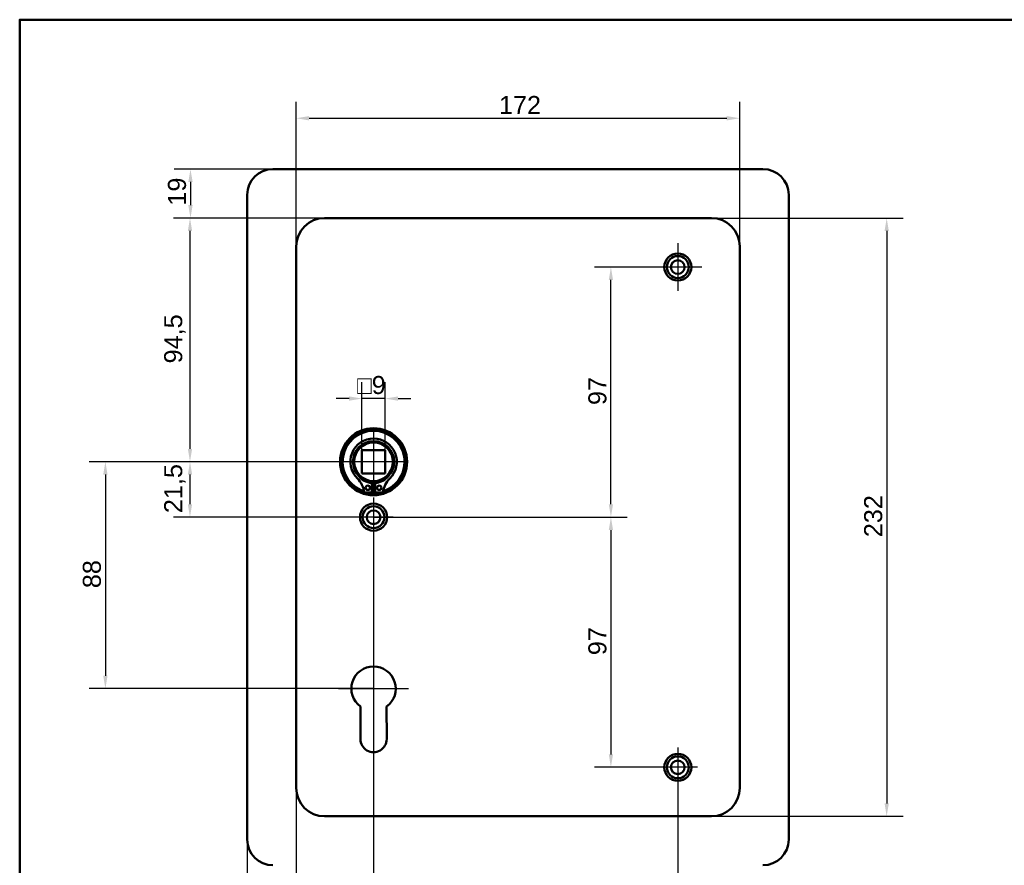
# Model space of a CAD drawing. Header units: millimetres. Extents: x 20 to 833, y 20 to 574.
# Tile 2 of 4: x 20 to 402, y 246 to 574. Entities that reach past the tile are written whole.
import ezdxf

# ---------------------------------------------------------------- set-up
doc = ezdxf.new("R2010")
doc.units = ezdxf.units.MM
doc.header["$LTSCALE"] = 2
for name, color, linetype, lineweight in [('Bemaßungen(DIN)', 7, 'Continuous', 25), ('Mittelpunktmarkierung(DIN)', 7, 'Continuous', 25), ('Sichtbare Kanten(DIN)', 7, 'Continuous', 50), ('Skizziergeometrie(DIN)', 7, 'Continuous', 50)]:
    doc.layers.add(name, color=color, linetype=linetype, lineweight=lineweight)
doc.styles.add('STANDARD-DIN~0', font='arial.ttf')
doc.dimstyles.new('CAD-LAN', dxfattribs={"dimscale": 2, "dimtxt": 3.5, "dimasz": 2.5, "dimexe": 3.175, "dimexo": 0, "dimgap": 0.8, "dimtad": 1, "dimrnd": 1e-08, "dimtxsty": 'STANDARD-DIN~0', "dimcen": 0.09, "dimdle": 10, "dimclrd": 250, "dimclre": 250, "dimclrt": 250, "dimadec": 0, "dimazin": 2, "dimtfac": 1, "dimtmove": 0, "dimatfit": 3, "dimfxl": 1, "dimtolj": 1, "dimtzin": 0, "dimlwd": 25, "dimlwe": 25, "dimarcsym": 0})

# ---------------------------------------------------------------- blocks, each defined once
blk = doc.blocks.new('Ränder Standardrahmen')
at = {"layer": 'Skizziergeometrie(DIN)', "flags": 128}
blk.add_lwpolyline([(10, 10), (10, 287), (410, 287), (410, 10), (10, 10)], dxfattribs=at)
blk = doc.blocks.new('*D8')
at = {"layer": 'Bemaßungen(DIN)', "color": 250, "linetype": 'Continuous', "lineweight": 25, "true_color": 0x3f3f3f, "transparency": 16777216}
for p, q in [((138.23, 497.08), (79.69, 497.08)), ((86.04, 492.08), (86.04, 407.58)), ((157.23, 402.58), (79.69, 402.58))]:
    blk.add_line(p, q, dxfattribs=at)
at = {"layer": 'Bemaßungen(DIN)', "color": 250, "linetype": 'Continuous', "true_color": 0x3f3f3f, "transparency": 16777216}
for points in [[(85.21, 492.08), (86.88, 492.08), (86.04, 497.08)], [(85.21, 407.58), (86.88, 407.58), (86.04, 402.58)]]:
    blk.add_solid(points, dxfattribs=at)
at = {"layer": 'Defpoints', "color": 0, "linetype": 'Continuous', "transparency": 16777216}
for p in [(138.23, 497.08), (86.04, 402.58), (157.23, 402.58)]:
    blk.add_point(p, dxfattribs=at)
at = {"layer": 'Bemaßungen(DIN)', "color": 250, "linetype": 'Continuous', "lineweight": 25, "true_color": 0x3f3f3f, "transparency": 16777216, "insert": (76.03, 440.71), "char_height": 7, "attachment_point": 1, "rotation": 90, "style": 'STANDARD-DIN~0'}
blk.add_mtext('\\A1;94,5', dxfattribs=at)
blk = doc.blocks.new('*D9')
at = {"layer": 'Bemaßungen(DIN)', "color": 250, "linetype": 'Continuous', "lineweight": 25, "true_color": 0x3f3f3f, "transparency": 16777216}
for p, q in [((157.23, 402.58), (79.69, 402.58)), ((86.04, 397.58), (86.04, 386.08)), ((157.23, 381.08), (79.69, 381.08))]:
    blk.add_line(p, q, dxfattribs=at)
at = {"layer": 'Bemaßungen(DIN)', "color": 250, "linetype": 'Continuous', "true_color": 0x3f3f3f, "transparency": 16777216}
for points in [[(85.21, 397.58), (86.88, 397.58), (86.04, 402.58)], [(85.21, 386.08), (86.88, 386.08), (86.04, 381.08)]]:
    blk.add_solid(points, dxfattribs=at)
at = {"layer": 'Defpoints', "color": 0, "linetype": 'Continuous', "transparency": 16777216}
for p in [(157.23, 402.58), (86.04, 381.08), (157.23, 381.08)]:
    blk.add_point(p, dxfattribs=at)
at = {"layer": 'Bemaßungen(DIN)', "color": 250, "linetype": 'Continuous', "lineweight": 25, "true_color": 0x3f3f3f, "transparency": 16777216, "insert": (76.03, 382.65), "char_height": 7, "attachment_point": 1, "rotation": 90, "style": 'STANDARD-DIN~0'}
blk.add_mtext('\\A1;21,5', dxfattribs=at)
blk = doc.blocks.new('*D10')
at = {"layer": 'Bemaßungen(DIN)', "color": 250, "linetype": 'Continuous', "lineweight": 25, "true_color": 0x3f3f3f, "transparency": 16777216}
for p, q in [((157.23, 402.58), (46.88, 402.58)), ((53.23, 397.58), (53.23, 319.58)), ((157.23, 314.58), (46.88, 314.58))]:
    blk.add_line(p, q, dxfattribs=at)
at = {"layer": 'Bemaßungen(DIN)', "color": 250, "linetype": 'Continuous', "true_color": 0x3f3f3f, "transparency": 16777216}
for points in [[(52.4, 397.58), (54.07, 397.58), (53.23, 402.58)], [(52.4, 319.58), (54.07, 319.58), (53.23, 314.58)]]:
    blk.add_solid(points, dxfattribs=at)
at = {"layer": 'Defpoints', "color": 0, "linetype": 'Continuous', "transparency": 16777216}
for p in [(157.23, 402.58), (53.23, 314.58), (157.23, 314.58)]:
    blk.add_point(p, dxfattribs=at)
at = {"layer": 'Bemaßungen(DIN)', "color": 250, "linetype": 'Continuous', "lineweight": 25, "true_color": 0x3f3f3f, "transparency": 16777216, "insert": (44.48, 353.55), "char_height": 7, "attachment_point": 1, "rotation": 90, "style": 'STANDARD-DIN~0'}
blk.add_mtext('\\A1;88', dxfattribs=at)
blk = doc.blocks.new('*D11')
at = {"layer": 'Bemaßungen(DIN)', "color": 250, "linetype": 'Continuous', "lineweight": 25, "true_color": 0x3f3f3f, "transparency": 16777216}
for p, q in [((265.98, 478.08), (242.93, 478.08)), ((249.28, 386.08), (249.28, 473.08)), ((157.23, 381.08), (255.63, 381.08))]:
    blk.add_line(p, q, dxfattribs=at)
at = {"layer": 'Bemaßungen(DIN)', "color": 250, "linetype": 'Continuous', "true_color": 0x3f3f3f, "transparency": 16777216}
for points in [[(248.45, 473.08), (250.11, 473.08), (249.28, 478.08)], [(248.45, 386.08), (250.11, 386.08), (249.28, 381.08)]]:
    blk.add_solid(points, dxfattribs=at)
at = {"layer": 'Defpoints', "color": 0, "linetype": 'Continuous', "transparency": 16777216}
for p in [(249.28, 478.08), (265.98, 478.08), (157.23, 381.08)]:
    blk.add_point(p, dxfattribs=at)
at = {"layer": 'Bemaßungen(DIN)', "color": 250, "linetype": 'Continuous', "lineweight": 25, "true_color": 0x3f3f3f, "transparency": 16777216, "insert": (240.53, 424.56), "char_height": 7, "attachment_point": 1, "rotation": 90, "style": 'STANDARD-DIN~0'}
blk.add_mtext('\\A1;97', dxfattribs=at)
blk = doc.blocks.new('*D12')
at = {"layer": 'Bemaßungen(DIN)', "color": 250, "linetype": 'Continuous', "lineweight": 25, "true_color": 0x3f3f3f, "transparency": 16777216}
for p, q in [((157.23, 381.08), (255.63, 381.08)), ((249.28, 376.08), (249.28, 289.08)), ((267.58, 284.08), (242.93, 284.08))]:
    blk.add_line(p, q, dxfattribs=at)
at = {"layer": 'Bemaßungen(DIN)', "color": 250, "linetype": 'Continuous', "true_color": 0x3f3f3f, "transparency": 16777216}
for points in [[(248.45, 376.08), (250.11, 376.08), (249.28, 381.08)], [(248.45, 289.08), (250.11, 289.08), (249.28, 284.08)]]:
    blk.add_solid(points, dxfattribs=at)
at = {"layer": 'Defpoints', "color": 0, "linetype": 'Continuous', "transparency": 16777216}
for p in [(157.23, 381.08), (249.28, 284.08), (267.58, 284.08)]:
    blk.add_point(p, dxfattribs=at)
at = {"layer": 'Bemaßungen(DIN)', "color": 250, "linetype": 'Continuous', "lineweight": 25, "true_color": 0x3f3f3f, "transparency": 16777216, "insert": (240.53, 327.56), "char_height": 7, "attachment_point": 1, "rotation": 90, "style": 'STANDARD-DIN~0'}
blk.add_mtext('\\A1;97', dxfattribs=at)
blk = doc.blocks.new('*D13')
at = {"layer": 'Bemaßungen(DIN)', "color": 250, "linetype": 'Continuous', "lineweight": 25, "true_color": 0x3f3f3f, "transparency": 16777216}
for p, q in [((157.23, 373.43), (157.23, 197.73)), ((275.23, 276.43), (275.23, 197.73)), ((162.23, 204.08), (270.23, 204.08))]:
    blk.add_line(p, q, dxfattribs=at)
at = {"layer": 'Bemaßungen(DIN)', "color": 250, "linetype": 'Continuous', "true_color": 0x3f3f3f, "transparency": 16777216}
for points in [[(162.23, 204.91), (162.23, 203.24), (157.23, 204.08)], [(270.23, 204.91), (270.23, 203.24), (275.23, 204.08)]]:
    blk.add_solid(points, dxfattribs=at)
at = {"layer": 'Defpoints', "color": 0, "linetype": 'Continuous', "transparency": 16777216}
for p in [(157.23, 373.43), (275.23, 276.43), (275.23, 204.08)]:
    blk.add_point(p, dxfattribs=at)
at = {"layer": 'Bemaßungen(DIN)', "color": 250, "linetype": 'Continuous', "lineweight": 25, "true_color": 0x3f3f3f, "transparency": 16777216, "insert": (208.82, 212.83), "char_height": 7, "attachment_point": 1, "style": 'STANDARD-DIN~0'}
blk.add_mtext('\\A1;118', dxfattribs=at)
blk = doc.blocks.new('*D14')
at = {"layer": 'Bemaßungen(DIN)', "color": 250, "linetype": 'Continuous', "lineweight": 25, "true_color": 0x3f3f3f, "transparency": 16777216}
for p, q in [((127.23, 276.08), (127.23, 193.73)), ((108.23, 256.08), (108.23, 193.73)), ((122.23, 200.08), (113.23, 200.08))]:
    blk.add_line(p, q, dxfattribs=at)
at = {"layer": 'Bemaßungen(DIN)', "color": 250, "linetype": 'Continuous', "true_color": 0x3f3f3f, "transparency": 16777216}
for points in [[(113.23, 200.91), (113.23, 199.24), (108.23, 200.08)], [(122.23, 200.91), (122.23, 199.24), (127.23, 200.08)]]:
    blk.add_solid(points, dxfattribs=at)
at = {"layer": 'Defpoints', "color": 0, "linetype": 'Continuous', "transparency": 16777216}
for p in [(127.23, 276.08), (108.23, 256.08), (108.23, 200.08)]:
    blk.add_point(p, dxfattribs=at)
at = {"layer": 'Bemaßungen(DIN)', "color": 250, "linetype": 'Continuous', "lineweight": 25, "true_color": 0x3f3f3f, "transparency": 16777216, "insert": (113.04, 208.83), "char_height": 7, "attachment_point": 1, "style": 'STANDARD-DIN~0'}
blk.add_mtext('\\A1;19', dxfattribs=at)
blk = doc.blocks.new('*D15')
at = {"layer": 'Bemaßungen(DIN)', "color": 250, "linetype": 'Continuous', "lineweight": 25, "true_color": 0x3f3f3f, "transparency": 16777216}
for p, q in [((118.23, 516.08), (79.88, 516.08)), ((86.23, 511.08), (86.23, 502.08)), ((138.23, 497.08), (79.88, 497.08))]:
    blk.add_line(p, q, dxfattribs=at)
at = {"layer": 'Bemaßungen(DIN)', "color": 250, "linetype": 'Continuous', "true_color": 0x3f3f3f, "transparency": 16777216}
for points in [[(85.4, 511.08), (87.07, 511.08), (86.23, 516.08)], [(85.4, 502.08), (87.07, 502.08), (86.23, 497.08)]]:
    blk.add_solid(points, dxfattribs=at)
at = {"layer": 'Defpoints', "color": 0, "linetype": 'Continuous', "transparency": 16777216}
for p in [(118.23, 516.08), (86.23, 497.08), (138.23, 497.08)]:
    blk.add_point(p, dxfattribs=at)
at = {"layer": 'Bemaßungen(DIN)', "color": 250, "linetype": 'Continuous', "lineweight": 25, "true_color": 0x3f3f3f, "transparency": 16777216, "insert": (77.48, 501.89), "char_height": 7, "attachment_point": 1, "rotation": 90, "style": 'STANDARD-DIN~0'}
blk.add_mtext('\\A1;19', dxfattribs=at)
blk = doc.blocks.new('*D16')
at = {"layer": 'Bemaßungen(DIN)', "color": 250, "linetype": 'Continuous', "lineweight": 25, "true_color": 0x3f3f3f, "transparency": 16777216}
for p, q in [((127.23, 486.08), (127.23, 542.13)), ((299.23, 486.08), (299.23, 542.13)), ((132.23, 535.78), (294.23, 535.78))]:
    blk.add_line(p, q, dxfattribs=at)
at = {"layer": 'Bemaßungen(DIN)', "color": 250, "linetype": 'Continuous', "true_color": 0x3f3f3f, "transparency": 16777216}
for points in [[(132.23, 536.62), (132.23, 534.95), (127.23, 535.78)], [(294.23, 536.62), (294.23, 534.95), (299.23, 535.78)]]:
    blk.add_solid(points, dxfattribs=at)
at = {"layer": 'Defpoints', "color": 0, "linetype": 'Continuous', "transparency": 16777216}
for p in [(299.23, 535.78), (127.23, 486.08), (299.23, 486.08)]:
    blk.add_point(p, dxfattribs=at)
at = {"layer": 'Bemaßungen(DIN)', "color": 250, "linetype": 'Continuous', "lineweight": 25, "true_color": 0x3f3f3f, "transparency": 16777216, "insert": (205.86, 544.41), "char_height": 7, "attachment_point": 1, "style": 'STANDARD-DIN~0'}
blk.add_mtext('\\A1;172', dxfattribs=at)
blk = doc.blocks.new('*D17')
at = {"layer": 'Bemaßungen(DIN)', "color": 250, "linetype": 'Continuous', "lineweight": 25, "true_color": 0x3f3f3f, "transparency": 16777216}
for p, q in [((288.23, 497.08), (362.58, 497.08)), ((356.23, 492.08), (356.23, 270.08)), ((288.23, 265.08), (362.58, 265.08))]:
    blk.add_line(p, q, dxfattribs=at)
at = {"layer": 'Bemaßungen(DIN)', "color": 250, "linetype": 'Continuous', "true_color": 0x3f3f3f, "transparency": 16777216}
for points in [[(355.4, 492.08), (357.07, 492.08), (356.23, 497.08)], [(355.4, 270.08), (357.07, 270.08), (356.23, 265.08)]]:
    blk.add_solid(points, dxfattribs=at)
at = {"layer": 'Defpoints', "color": 0, "linetype": 'Continuous', "transparency": 16777216}
for p in [(288.23, 497.08), (288.23, 265.08), (356.23, 265.08)]:
    blk.add_point(p, dxfattribs=at)
at = {"layer": 'Bemaßungen(DIN)', "color": 250, "linetype": 'Continuous', "lineweight": 25, "true_color": 0x3f3f3f, "transparency": 16777216, "insert": (347.48, 373.32), "char_height": 7, "attachment_point": 1, "rotation": 90, "style": 'STANDARD-DIN~0'}
blk.add_mtext('\\A1;232', dxfattribs=at)
blk = doc.blocks.new('*D18')
at = {"layer": 'Bemaßungen(DIN)', "color": 250, "linetype": 'Continuous', "lineweight": 25, "true_color": 0x3f3f3f, "transparency": 16777216}
for p, q in [((152.73, 407.08), (152.73, 433.43)), ((161.73, 407.08), (161.73, 433.43)), ((147.73, 427.08), (142.73, 427.08)), ((161.73, 427.08), (152.73, 427.08)), ((166.73, 427.08), (171.73, 427.08))]:
    blk.add_line(p, q, dxfattribs=at)
at = {"layer": 'Bemaßungen(DIN)', "color": 250, "linetype": 'Continuous', "true_color": 0x3f3f3f, "transparency": 16777216}
for points in [[(147.73, 427.91), (147.73, 426.24), (152.73, 427.08)], [(166.73, 427.91), (166.73, 426.24), (161.73, 427.08)]]:
    blk.add_solid(points, dxfattribs=at)
at = {"layer": 'Defpoints', "color": 0, "linetype": 'Continuous', "transparency": 16777216}
for p in [(152.73, 427.08), (152.73, 407.08), (161.73, 407.08)]:
    blk.add_point(p, dxfattribs=at)
at = {"layer": 'Bemaßungen(DIN)', "color": 250, "linetype": 'Continuous', "lineweight": 25, "true_color": 0x3f3f3f, "transparency": 16777216, "insert": (150.86, 435.83), "char_height": 7, "attachment_point": 1, "style": 'STANDARD-DIN~0'}
blk.add_mtext('\\A1;\\fAIGDT|b0|i0;\\H7.0000;o\\fArial|b0|i0;\\H7.0000;9', dxfattribs=at)

msp = doc.modelspace()

# ---------------------------------------------------------------- linework, layer by layer
at = {"layer": 'Mittelpunktmarkierung(DIN)', "linetype": 'Continuous'}
for p, q in [((275.232, 487.327), (275.232, 468.827)), ((284.482, 478.077), (265.982, 478.077)), ((157.232, 415.077), (157.232, 390.077)), ((169.732, 402.577), (144.732, 402.577)), ((157.232, 388.727), (157.232, 373.427)), ((164.882, 381.077), (149.582, 381.077)), ((157.232, 328.177), (157.232, 304.577)), ((170.832, 314.577), (143.632, 314.577)), ((275.232, 291.727), (275.232, 276.427)), ((282.882, 284.077), (267.582, 284.077))]:
    msp.add_line(p, q, dxfattribs=at)
at = {"layer": 'Sichtbare Kanten(DIN)'}
for p, q in [((118.232, 516.077), (308.232, 516.077)), ((108.232, 256.077), (108.232, 506.077)), ((318.232, 506.077), (318.232, 256.077)), ((288.232, 497.077), (138.232, 497.077)), ((127.232, 486.077), (127.232, 276.077)), ((299.232, 276.077), (299.232, 486.077)), ((152.732, 407.077), (152.732, 398.077)), ((161.732, 407.077), (152.732, 407.077)), ((161.732, 398.077), (161.732, 407.077)), ((152.732, 398.077), (161.732, 398.077)), ((156.616, 394.319), (156.616, 390.619)), ((157.849, 390.619), (157.849, 394.319)), ((156.616, 390.619), (153.592, 390.619)), ((160.873, 390.619), (157.849, 390.619)), ((152.132, 295.072), (152.175, 307.621)), ((162.312, 307.638), (162.332, 295.063)), ((138.232, 265.077), (288.232, 265.077))]:
    msp.add_line(p, q, dxfattribs=at)
for centre, radius in [((275.232, 478.077), 5.25), ((275.232, 478.077), 4.25), ((275.232, 478.077), 2.65), ((157.232, 402.577), 13), ((157.232, 402.577), 12.5), ((157.232, 402.577), 8), ((157.232, 402.577), 7.5), ((155.001, 392.469), 0.85), ((159.464, 392.469), 0.85), ((157.232, 381.077), 5.25), ((157.232, 381.077), 4.25), ((157.232, 381.077), 2.65), ((275.232, 284.077), 5.25), ((275.232, 284.077), 4.25), ((275.232, 284.077), 2.65)]:
    msp.add_circle(centre, radius, dxfattribs=at)
for centre, radius, start, end in [((118.232, 506.077), 10, 90, 180), ((308.232, 506.077), 10, 0, 90), ((138.232, 486.077), 11, 90, 180), ((288.232, 486.077), 11, 0, 90), ((157.232, 402.577), 12, 288.17213, 251.82787), ((157.232, 402.577), 9.017, 314.1409, 225.8591), ((157.232, 401.844), 7.55, 215.6871, 265.31499), ((157.232, 401.844), 7.55, 274.68501, 324.3129), ((144.909, 389.879), 8.678, 4.96705, 45.8591), ((157.232, 402.577), 8.2, 243.63056, 296.36944), ((157.232, 402.577), 9, 266.0711, 273.9289), ((169.555, 389.879), 8.678, 134.1409, 175.03295), ((157.232, 402.577), 12, 265.21102, 274.78898), ((157.232, 314.577), 8.6, 306.20625, 233.98041), ((157.232, 295.054), 5.1, 179.80533, 0.09125), ((138.232, 276.077), 11, 180, 270), ((288.232, 276.077), 11, 270, 0), ((118.232, 256.077), 10, 180, 270), ((308.232, 256.077), 10, 270, 0)]:
    msp.add_arc(centre, radius, start, end, dxfattribs=at)

# ---------------------------------------------------------------- block references
at = {"xscale": 2, "yscale": 2, "zscale": 2}
msp.add_blockref('Ränder Standardrahmen', (0, 0), dxfattribs=at)

# ---------------------------------------------------------------- dimensions: what is measured, and where the dimension line sits
at = {"layer": 'Bemaßungen(DIN)', "color": 250, "linetype": 'Continuous', "lineweight": 25, "true_color": 0x3f3f3f}
for base, p1, p2, angle, picture, middle in [((299.232, 535.783), (127.232, 486.077), (299.232, 486.077), 180, '*D16', (213.232, 535.783)), ((86.232, 497.077), (118.232, 516.077), (138.232, 497.077), 270, '*D15', (86.232, 506.577)), ((86.043, 402.577), (138.232, 497.077), (157.232, 402.577), 90, '*D8', (86.043, 449.827)), ((356.232, 265.077), (288.232, 497.077), (288.232, 265.077), 90, '*D17', (356.232, 381.077)), ((249.281, 478.077), (157.232, 381.077), (265.982, 478.077), 90, '*D11', (249.281, 429.577)), ((53.232, 314.577), (157.232, 402.577), (157.232, 314.577), 90, '*D10', (53.232, 358.577)), ((86.043, 381.077), (157.232, 402.577), (157.232, 381.077), 90, '*D9', (86.043, 391.827)), ((249.281, 284.077), (157.232, 381.077), (267.582, 284.077), 90, '*D12', (249.281, 332.577)), ((275.232, 204.077), (157.232, 373.427), (275.232, 276.427), 180, '*D13', (216.232, 204.077)), ((108.232, 200.077), (127.232, 276.077), (108.232, 256.077), 180, '*D14', (117.732, 200.077))]:
    dim = msp.add_linear_dim(base=base, p1=p1, p2=p2, angle=angle, dimstyle='CAD-LAN', override={"dimgap": 0.8, "dimdec": 2, "dimtol": 0, "dimlim": 0, "dimtp": 0, "dimtm": 0, "dimtdec": 2, "dimtofl": 0, "dimatfit": 1}, dxfattribs=at)
    dim.commit()
    dim.dimension.update_dxf_attribs({"geometry": picture, "text_midpoint": middle, "dimtype": 160})
dim = msp.add_linear_dim(base=(152.732, 427.077), p1=(161.732, 407.077), p2=(152.732, 407.077), angle=180, text='\\fAIGDT|b0|i0;\\H7.0000;o\\fArial|b0|i0;\\H7.0000;<>', dimstyle='CAD-LAN', override={"dimgap": 0.8, "dimdec": 2, "dimtol": 0, "dimlim": 0, "dimtp": 0, "dimtm": 0, "dimtdec": 2, "dimtofl": 1, "dimatfit": 1}, dxfattribs=at)
dim.commit()
dim.dimension.update_dxf_attribs({"geometry": '*D18', "text_midpoint": (157.232, 427.077), "dimtype": 160})

doc.saveas('drawing.dxf')
